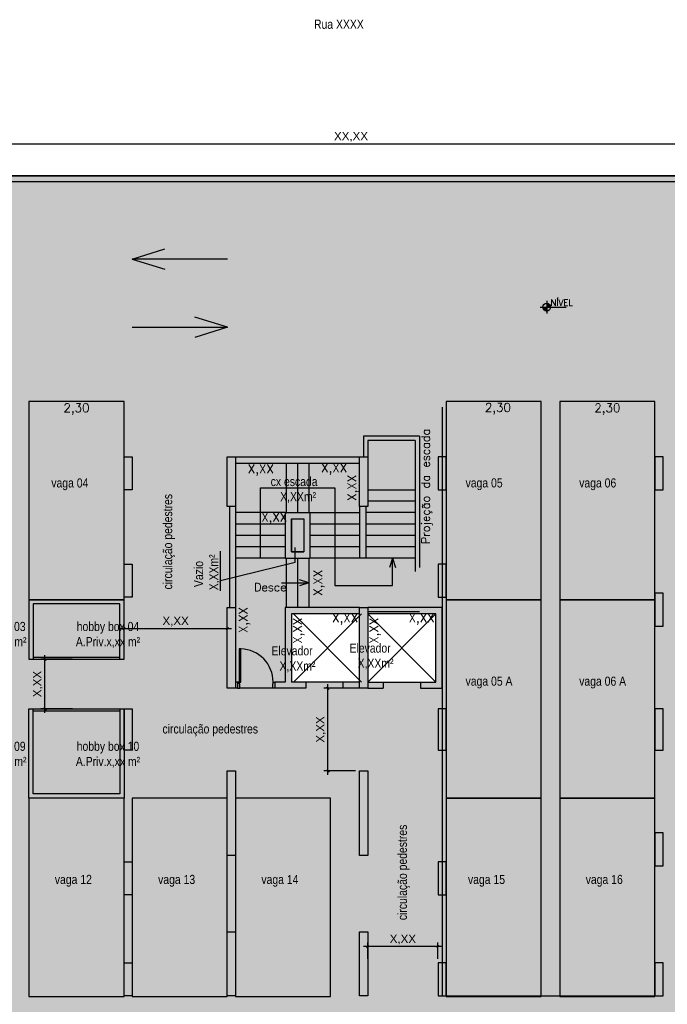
# Model space of a CAD drawing. Header units: millimetres. Extents: x -111 to 66, y -121 to 191.
# Tile 21 of 43: x -45 to -29, y 16 to 39. Entities that reach past the tile are written whole.
import ezdxf

# ---------------------------------------------------------------- set-up
doc = ezdxf.new("R2010")
doc.units = ezdxf.units.MM
doc.linetypes.add('HIDDEN2', pattern=[4.7625, 3.175, -1.5875])
for name, color, linetype in [('1', 1, 'Continuous'), ('2', 2, 'Continuous'), ('_CONSTR_PRINC', 5, 'Continuous'), ('_COTAS_EXT', 1, 'Continuous'), ('AR-HTC', 10, 'Continuous'), ('AR-PILARES', 4, 'Continuous'), ('AR-POR', 1, 'Continuous'), ('AR-PRJ', 7, 'HIDDEN2'), ('Texto', 1, 'Continuous')]:
    doc.layers.add(name, color=color, linetype=linetype)
doc.styles.add('Arial', font='arial.ttf')
doc.styles.add('ROMANS', font='romans')
doc.styles.get("Standard").update_dxf_attribs({"font": 'txt.shx'})
doc.styles.add('Technic', font='techl___.ttf')
doc.dimstyles.new('_LINHA CHAMADA', dxfattribs={"dimtxt": 0.2, "dimasz": 0.06, "dimexe": 0.1, "dimexo": 0.1, "dimgap": 0.05, "dimtad": 1, "dimzin": 1, "dimtxsty": 'Arial', "dimblk": 'OBLIQUE', "dimcen": 2.5, "dimdle": 0.1, "dimclrd": 256, "dimclre": 256, "dimclrt": 2, "dimadec": 0, "dimazin": 0, "dimtfac": 1, "dimtmove": 0, "dimatfit": 3, "dimfxl": 1, "dimarcsym": 0})
doc.dimstyles.new('SEM LINHA 3 CHAMADA', dxfattribs={"dimtxt": 0.21, "dimasz": 0.06, "dimexe": 0.05, "dimexo": 0.05, "dimgap": 0.01, "dimtad": 1, "dimdec": 3, "dimzin": 1, "dimtxsty": 'Standard', "dimblk": 'OBLIQUE', "dimcen": 2.5, "dimdle": 0.05, "dimse1": 1, "dimse2": 1, "dimsd1": 1, "dimsd2": 1, "dimclrd": 256, "dimclre": 256, "dimclrt": 2, "dimadec": 0, "dimazin": 0, "dimtfac": 1, "dimtdec": 3, "dimtmove": 0, "dimatfit": 3, "dimfxl": 1, "dimarcsym": 0})
doc.dimstyles.new('SEM LINHA CHAMADA', dxfattribs={"dimtxt": 0.21, "dimasz": 0.06, "dimexe": 0.05, "dimexo": 0.05, "dimgap": 0.01, "dimtad": 1, "dimzin": 1, "dimtxsty": 'Standard', "dimblk": 'OBLIQUE', "dimcen": 2.5, "dimdle": 0.05, "dimse1": 1, "dimse2": 1, "dimsd1": 1, "dimsd2": 1, "dimclrd": 256, "dimclre": 256, "dimclrt": 2, "dimadec": 0, "dimazin": 0, "dimtfac": 1, "dimtmove": 0, "dimatfit": 3, "dimfxl": 1, "dimarcsym": 0})

# ---------------------------------------------------------------- blocks, each defined once
blk = doc.blocks.new('_OBLIQUE')
at = {"color": 0, "linetype": 'ByBlock'}
blk.add_line((-0.5, -0.5), (0.5, 0.5), dxfattribs=at)
blk = doc.blocks.new('*D287')
at = {"layer": '_COTAS_EXT', "lineweight": -2}
for p, q in [((-59.816, 36.332), (-13.726, 36.332)), ((-59.716, 35.655), (-59.716, 36.432)), ((-13.826, 35.655), (-13.826, 36.432))]:
    blk.add_line(p, q, dxfattribs=at)
at = {"layer": 'Defpoints', "color": 0}
for p in [(-13.826, 36.332), (-59.716, 35.555), (-13.826, 35.555)]:
    blk.add_point(p, dxfattribs=at)
at = {"layer": '_COTAS_EXT', "lineweight": -2, "xscale": 0.06, "yscale": 0.06, "zscale": 0.06, "rotation": 180}
blk.add_blockref('_OBLIQUE', (-59.716, 36.332), dxfattribs=at)
at = {"layer": '_COTAS_EXT', "lineweight": -2, "xscale": 0.06, "yscale": 0.06, "zscale": 0.06}
blk.add_blockref('_OBLIQUE', (-13.826, 36.332), dxfattribs=at)
at = {"layer": '_COTAS_EXT', "color": 2, "insert": (-36.771, 36.502), "char_height": 0.2, "attachment_point": 5, "style": 'Arial'}
blk.add_mtext('XX,XX', dxfattribs=at)
blk = doc.blocks.new('Porta 80')
at = {"layer": 'AR-POR'}
for points in [[(168.164, 244.246), (168.214, 244.246), (168.214, 244.136), (168.204, 244.136), (168.204, 244.096), (168.164, 244.096), (168.164, 244.246)], [(169.064, 244.246), (169.014, 244.246), (169.014, 244.136), (169.024, 244.136), (169.024, 244.096), (169.064, 244.096), (169.064, 244.246)]]:
    blk.add_lwpolyline(points, dxfattribs=at)
blk.add_lwpolyline([(168.984, 243.296), (169.024, 243.296), (169.024, 244.096), (168.984, 244.096)], close=True, dxfattribs=at)
at = {"layer": 'AR-PRJ'}
blk.add_arc((169.004, 244.096), 0.8, 180, 268.5496, dxfattribs=at)
blk = doc.blocks.new('*D290')
at = {"layer": 'Defpoints', "color": 0}
for p in [(-37.737, 24.997), (-36.087, 24.997), (-36.087, 24.691)]:
    blk.add_point(p, dxfattribs=at)
at = {"layer": '_COTAS_EXT', "color": 2, "insert": (-36.912, 24.823), "char_height": 0.21, "attachment_point": 5}
blk.add_mtext('X,XX', dxfattribs=at)
blk = doc.blocks.new('*D291')
at = {"layer": 'Defpoints', "color": 0}
for p in [(-38.255, 25.034), (-38.255, 23.384), (-37.905, 23.384)]:
    blk.add_point(p, dxfattribs=at)
at = {"layer": '_COTAS_EXT', "color": 2, "insert": (-38.038, 24.546), "char_height": 0.21, "attachment_point": 5, "rotation": 90}
blk.add_mtext('X,XX', dxfattribs=at)
blk = doc.blocks.new('*D292')
at = {"layer": 'Defpoints', "color": 0}
for p in [(-39.566, 26.305), (-39.566, 23.305), (-39.219, 23.305)]:
    blk.add_point(p, dxfattribs=at)
at = {"layer": '_COTAS_EXT', "color": 2, "insert": (-39.352, 24.805), "char_height": 0.21, "attachment_point": 5, "rotation": 90}
blk.add_mtext('X,XX', dxfattribs=at)
blk = doc.blocks.new('*D293')
at = {"layer": 'Defpoints', "color": 0}
for p in [(-39.566, 27.13), (-39.566, 27.13), (-38.366, 27.13)]:
    blk.add_point(p, dxfattribs=at)
at = {"layer": '_COTAS_EXT', "color": 2, "insert": (-38.628, 27.262), "char_height": 0.21, "attachment_point": 5}
blk.add_mtext('X,XX', dxfattribs=at)
blk = doc.blocks.new('*D294')
at = {"layer": 'Defpoints', "color": 0}
for p in [(-39.566, 28.605), (-38.341, 28.605), (-39.566, 28.298)]:
    blk.add_point(p, dxfattribs=at)
at = {"layer": '_COTAS_EXT', "color": 2, "insert": (-38.953, 28.431), "char_height": 0.21, "attachment_point": 5}
blk.add_mtext('X,XX', dxfattribs=at)
blk = doc.blocks.new('*D295')
at = {"layer": 'Defpoints', "color": 0}
for p in [(-37.791, 28.605), (-36.566, 28.605), (-37.791, 28.322)]:
    blk.add_point(p, dxfattribs=at)
at = {"layer": '_COTAS_EXT', "color": 2, "insert": (-37.178, 28.455), "char_height": 0.21, "attachment_point": 5}
blk.add_mtext('X,XX', dxfattribs=at)
blk = doc.blocks.new('*D296')
at = {"layer": 'Defpoints', "color": 0}
for p in [(-36.566, 28.605), (-36.585, 27.405), (-36.566, 27.405)]:
    blk.add_point(p, dxfattribs=at)
at = {"layer": '_COTAS_EXT', "color": 2, "insert": (-36.717, 28.005), "char_height": 0.21, "attachment_point": 5, "rotation": 90}
blk.add_mtext('X,XX', dxfattribs=at)
blk = doc.blocks.new('*D297')
at = {"layer": 'Defpoints', "color": 0}
for p in [(-37.766, 26.305), (-38.366, 25.105), (-37.413, 25.105)]:
    blk.add_point(p, dxfattribs=at)
at = {"layer": '_COTAS_EXT', "color": 2, "insert": (-37.546, 25.705), "char_height": 0.21, "attachment_point": 5, "rotation": 90}
blk.add_mtext('X,XX', dxfattribs=at)
blk = doc.blocks.new('*D301')
at = {"layer": 'Defpoints', "color": 0}
for p in [(-44.566, 30.095), (-42.266, 30.095), (-42.266, 29.777)]:
    blk.add_point(p, dxfattribs=at)
at = {"layer": '_COTAS_EXT', "color": 2, "insert": (-43.416, 29.909), "char_height": 0.21, "attachment_point": 5}
blk.add_mtext('2,30', dxfattribs=at)
blk = doc.blocks.new('*X99')
at = {"color": 0}
for p, q in [((0, 0.088), (0.011, 0.099)), ((0, 0.071), (0.026, 0.097)), ((0, 0.053), (0.039, 0.092)), ((0, 0.035), (0.051, 0.086)), ((0, 0.018), (0.061, 0.079)), ((0, 0), (0.071, 0.071)), ((0.018, 0), (0.079, 0.061)), ((0.035, 0), (0.086, 0.051)), ((0.053, 0), (0.092, 0.039)), ((0.071, 0), (0.097, 0.026)), ((0.088, 0), (0.099, 0.011)), ((-0.099, -0.011), (-0.088, 0)), ((-0.097, -0.026), (-0.071, 0)), ((-0.092, -0.039), (-0.053, 0)), ((-0.086, -0.051), (-0.035, 0)), ((-0.079, -0.061), (-0.018, 0)), ((-0.071, -0.071), (0, 0)), ((-0.061, -0.079), (0, -0.018)), ((-0.051, -0.086), (0, -0.035)), ((-0.039, -0.092), (0, -0.053)), ((-0.026, -0.097), (0, -0.071)), ((-0.011, -0.099), (0, -0.088))]:
    blk.add_line(p, q, dxfattribs=at)
blk = doc.blocks.new('NIV-PL')
for p, q in [((-0.25, 0), (0.75, 0)), ((0, 0.25), (0, -0.25))]:
    blk.add_line(p, q)
blk.add_circle((0, 0), 0.15)
at = {"color": 2, "xscale": 1.5, "yscale": 1.5, "zscale": 1.5}
blk.add_blockref('*X99', (0, 0), dxfattribs=at)
at = {"color": 2, "style": 'ROMANS'}
blk.add_attdef('NIVEL', (0.15, 0.05), '', height=0.15, dxfattribs=at)
blk = doc.blocks.new('*D321')
at = {"layer": 'Defpoints', "color": 0}
for p in [(-35.887, 24.997), (-34.237, 24.997), (-34.237, 24.691)]:
    blk.add_point(p, dxfattribs=at)
at = {"layer": '_COTAS_EXT', "color": 2, "insert": (-35.062, 24.823), "char_height": 0.21, "attachment_point": 5}
blk.add_mtext('X,XX', dxfattribs=at)
blk = doc.blocks.new('*D322')
at = {"layer": 'Defpoints', "color": 0}
for p in [(-36.405, 25.034), (-36.405, 23.384), (-36.055, 23.384)]:
    blk.add_point(p, dxfattribs=at)
at = {"layer": '_COTAS_EXT', "color": 2, "insert": (-36.188, 24.546), "char_height": 0.21, "attachment_point": 5, "rotation": 90}
blk.add_mtext('X,XX', dxfattribs=at)
blk = doc.blocks.new('*D323')
at = {"layer": '_COTAS_EXT', "lineweight": -2}
for p, q in [((-42.366, 24.597), (-39.666, 24.597)), ((-42.266, 24.675), (-42.266, 24.697)), ((-39.766, 23.255), (-39.766, 24.697))]:
    blk.add_line(p, q, dxfattribs=at)
at = {"layer": 'Defpoints', "color": 0}
for p in [(-42.266, 24.575), (-39.766, 24.597), (-39.766, 23.155)]:
    blk.add_point(p, dxfattribs=at)
at = {"layer": '_COTAS_EXT', "lineweight": -2, "xscale": 0.06, "yscale": 0.06, "zscale": 0.06, "rotation": 180}
blk.add_blockref('_OBLIQUE', (-42.266, 24.597), dxfattribs=at)
at = {"layer": '_COTAS_EXT', "lineweight": -2, "xscale": 0.06, "yscale": 0.06, "zscale": 0.06}
blk.add_blockref('_OBLIQUE', (-39.766, 24.597), dxfattribs=at)
at = {"layer": '_COTAS_EXT', "color": 2, "insert": (-41.016, 24.767), "char_height": 0.2, "attachment_point": 5, "style": 'Arial'}
blk.add_mtext('X,XX', dxfattribs=at)
blk = doc.blocks.new('*D324')
at = {"layer": '_COTAS_EXT', "lineweight": -2}
for p, q in [((-36.666, 23.155), (-37.43, 23.155)), ((-37.33, 21.055), (-37.33, 23.255)), ((-36.666, 21.155), (-37.43, 21.155))]:
    blk.add_line(p, q, dxfattribs=at)
at = {"layer": 'Defpoints', "color": 0}
for p in [(-37.33, 23.155), (-36.566, 23.155), (-36.566, 21.155)]:
    blk.add_point(p, dxfattribs=at)
at = {"layer": '_COTAS_EXT', "lineweight": -2, "xscale": 0.06, "yscale": 0.06, "zscale": 0.06}
for p, rotation in [((-37.33, 23.155), 90), ((-37.33, 21.155), 270)]:
    blk.add_blockref('_OBLIQUE', p, dxfattribs=dict(at, rotation=rotation))
at = {"layer": '_COTAS_EXT', "color": 2, "insert": (-37.5, 22.155), "char_height": 0.2, "attachment_point": 5, "rotation": 90, "style": 'Arial'}
blk.add_mtext('X,XX', dxfattribs=at)
blk = doc.blocks.new('*D325')
at = {"layer": '_COTAS_EXT', "lineweight": -2}
for p, q in [((-36.366, 16.605), (-36.366, 16.999)), ((-34.666, 16.605), (-34.666, 16.999)), ((-34.566, 16.899), (-36.466, 16.899))]:
    blk.add_line(p, q, dxfattribs=at)
at = {"layer": 'Defpoints', "color": 0}
for p in [(-36.366, 16.899), (-36.366, 16.505), (-34.666, 16.505)]:
    blk.add_point(p, dxfattribs=at)
at = {"layer": '_COTAS_EXT', "lineweight": -2, "xscale": 0.06, "yscale": 0.06, "zscale": 0.06, "rotation": 180}
blk.add_blockref('_OBLIQUE', (-36.366, 16.899), dxfattribs=at)
at = {"layer": '_COTAS_EXT', "lineweight": -2, "xscale": 0.06, "yscale": 0.06, "zscale": 0.06}
blk.add_blockref('_OBLIQUE', (-34.666, 16.899), dxfattribs=at)
at = {"layer": '_COTAS_EXT', "color": 2, "insert": (-35.516, 17.069), "char_height": 0.2, "attachment_point": 5, "style": 'Arial'}
blk.add_mtext('X,XX', dxfattribs=at)
blk = doc.blocks.new('*D326')
at = {"layer": '_COTAS_EXT', "lineweight": -2}
for p, q in [((-43.516, 23.855), (-44.28, 23.855)), ((-44.18, 22.555), (-44.18, 23.955)), ((-43.516, 22.655), (-44.28, 22.655))]:
    blk.add_line(p, q, dxfattribs=at)
at = {"layer": 'Defpoints', "color": 0}
for p in [(-44.18, 23.855), (-43.416, 23.855), (-43.416, 22.655)]:
    blk.add_point(p, dxfattribs=at)
at = {"layer": '_COTAS_EXT', "lineweight": -2, "xscale": 0.06, "yscale": 0.06, "zscale": 0.06}
for p, rotation in [((-44.18, 23.855), 90), ((-44.18, 22.655), 270)]:
    blk.add_blockref('_OBLIQUE', p, dxfattribs=dict(at, rotation=rotation))
at = {"layer": '_COTAS_EXT', "color": 2, "insert": (-44.35, 23.255), "char_height": 0.2, "attachment_point": 5, "rotation": 90, "style": 'Arial'}
blk.add_mtext('X,XX', dxfattribs=at)
blk = doc.blocks.new('*D339')
at = {"layer": 'Defpoints', "color": 0}
for p in [(-34.366, 30.105), (-32.066, 30.105), (-32.066, 29.787)]:
    blk.add_point(p, dxfattribs=at)
at = {"layer": '_COTAS_EXT', "color": 2, "insert": (-33.216, 29.919), "char_height": 0.21, "attachment_point": 5}
blk.add_mtext('2,30', dxfattribs=at)
blk = doc.blocks.new('*D340')
at = {"layer": 'Defpoints', "color": 0}
for p in [(-31.716, 30.095), (-29.416, 30.095), (-29.416, 29.777)]:
    blk.add_point(p, dxfattribs=at)
at = {"layer": '_COTAS_EXT', "color": 2, "insert": (-30.566, 29.909), "char_height": 0.21, "attachment_point": 5}
blk.add_mtext('2,30', dxfattribs=at)

msp = doc.modelspace()

# ---------------------------------------------------------------- hatches: boundary and pattern name
at = {"layer": 'AR-HTC'}
h = msp.add_hatch(color=21, dxfattribs=at)
h.dxf.hatch_style = 1
h.paths.add_polyline_path([(-13.8253, 35.5548), (-59.7153, 35.5548), (-59.7153, 10.5548), (-13.8253, 10.5548)])
h.paths.add_polyline_path([(-34.7153, 23.3048), (-36.3653, 23.3048), (-36.3653, 24.9548), (-34.7153, 24.9548)], flags=16)
h.paths.add_polyline_path([(-36.5653, 23.3048), (-38.2153, 23.3048), (-38.2153, 24.9548), (-36.5653, 24.9548)], flags=16)
at = {"layer": 'AR-PILARES'}
for points in [[(-42.0655, 28.7548), (-42.2655, 28.7548), (-42.2655, 27.9548), (-42.0655, 27.9548)], [(-39.5655, 28.7548), (-39.7655, 28.7548), (-39.7655, 27.5548), (-39.5655, 27.5548)], [(-36.3655, 28.7548), (-36.5655, 28.7548), (-36.5655, 27.5548), (-36.3655, 27.5548)], [(-34.6655, 27.9548), (-34.4655, 27.9548), (-34.4655, 28.7548), (-34.6655, 28.7548)], [(-29.4155, 27.9548), (-29.2155, 27.9548), (-29.2155, 28.7548), (-29.4155, 28.7548)], [(-42.2655, 25.3548), (-42.0655, 25.3548), (-42.0655, 26.1548), (-42.2655, 26.1548)], [(-34.6655, 25.3548), (-34.4655, 25.3548), (-34.4655, 26.1548), (-34.6655, 26.1548)], [(-29.2155, 25.4548), (-29.4155, 25.4548), (-29.4155, 24.6548), (-29.2155, 24.6548)], [(-39.5655, 25.1048), (-39.7655, 25.1048), (-39.7655, 23.1548), (-39.5655, 23.1548)], [(-36.3655, 25.1048), (-36.5655, 25.1048), (-36.5655, 23.1548), (-36.3655, 23.1548)], [(-42.0655, 22.6548), (-42.2655, 22.6548), (-42.2655, 21.6548), (-42.0655, 21.6548)], [(-34.4655, 22.6548), (-34.6655, 22.6548), (-34.6655, 21.6548), (-34.4655, 21.6548)], [(-29.4155, 21.6548), (-29.2155, 21.6548), (-29.2155, 22.6548), (-29.4155, 22.6548)], [(-39.5655, 21.1548), (-39.7655, 21.1548), (-39.7655, 19.1048), (-39.5655, 19.1048)], [(-36.3655, 21.1548), (-36.5655, 21.1548), (-36.5655, 19.1048), (-36.3655, 19.1048)], [(-29.2155, 19.6548), (-29.4155, 19.6548), (-29.4155, 18.8548), (-29.2155, 18.8548)], [(-42.2655, 18.1548), (-42.0655, 18.1548), (-42.0655, 18.9548), (-42.2655, 18.9548)], [(-34.4655, 18.9548), (-34.6655, 18.9548), (-34.6655, 18.1548), (-34.4655, 18.1548)], [(-39.5655, 17.2548), (-39.7655, 17.2548), (-39.7655, 15.7048), (-39.5655, 15.7048)], [(-36.3655, 17.2548), (-36.5655, 17.2548), (-36.5655, 15.7048), (-36.3655, 15.7048)], [(-42.0655, 16.5048), (-42.2655, 16.5048), (-42.2655, 15.7048), (-42.0655, 15.7048)], [(-34.4655, 16.5048), (-34.6655, 16.5048), (-34.6655, 15.7048), (-34.4655, 15.7048)], [(-29.2155, 16.5048), (-29.4155, 16.5048), (-29.4155, 15.7048), (-29.2155, 15.7048)]]:
    msp.add_hatch(color=251, dxfattribs=at).paths.add_polyline_path(points)

# ---------------------------------------------------------------- linework, layer by layer
at = {"layer": '1'}
for p, q in [((-42.0715, 33.5449), (-41.2812, 33.7935)), ((-39.7592, 33.5449), (-42.0715, 33.5449)), ((-39.7592, 33.5449), (-42.0715, 33.5449)), ((-42.0715, 33.5449), (-41.2812, 33.2963)), ((-39.7592, 31.8925), (-40.5495, 32.1411)), ((-42.0715, 31.8925), (-39.7592, 31.8925)), ((-42.0715, 31.8925), (-39.7592, 31.8925)), ((-39.7592, 31.8925), (-40.5495, 31.6439)), ((-38.1655, 24.9548), (-36.5155, 23.3048)), ((-38.1655, 23.3048), (-36.5155, 24.9548)), ((-36.3655, 24.9548), (-34.7155, 23.3048)), ((-36.3655, 23.3048), (-34.7155, 24.9548))]:
    msp.add_line(p, q, dxfattribs=at)
for points in [[(-44.5655, 25.2948), (-42.2655, 25.2948), (-42.2655, 30.0948), (-44.5655, 30.0948)], [(-34.4655, 25.2948), (-32.1655, 25.2948), (-32.1655, 30.0948), (-34.4655, 30.0948)], [(-31.7155, 25.2948), (-29.4155, 25.2948), (-29.4155, 30.0948), (-31.7155, 30.0948)], [(-34.4655, 20.4948), (-32.1655, 20.4948), (-32.1655, 25.2948), (-34.4655, 25.2948)], [(-31.7155, 20.4948), (-29.4155, 20.4948), (-29.4155, 25.2948), (-31.7155, 25.2948)], [(-44.5655, 15.6948), (-42.2655, 15.6948), (-42.2655, 20.4948), (-44.5655, 20.4948)], [(-42.0655, 15.6948), (-39.7655, 15.6948), (-39.7655, 20.4948), (-42.0655, 20.4948)], [(-39.5655, 15.6948), (-37.2655, 15.6948), (-37.2655, 20.4948), (-39.5655, 20.4948)], [(-34.4655, 15.6948), (-32.1655, 15.6948), (-32.1655, 20.4948), (-34.4655, 20.4948)], [(-31.7155, 15.6948), (-29.4155, 15.6948), (-29.4155, 20.4948), (-31.7155, 20.4948)]]:
    msp.add_lwpolyline(points, close=True, dxfattribs=at)
at = {"layer": '2'}
for p, q in [((-38.3405, 28.6048), (-38.3405, 27.4048)), ((-38.0655, 28.6048), (-38.0655, 27.4048)), ((-37.7905, 28.6048), (-37.7905, 27.4048)), ((-38.3655, 27.4048), (-39.5655, 27.4048)), ((-37.7655, 27.4048), (-36.5655, 27.4048)), ((-38.3655, 27.1298), (-39.5655, 27.1298)), ((-36.5655, 27.1298), (-37.7655, 27.1298)), ((-38.3655, 26.8548), (-39.5655, 26.8548)), ((-36.5655, 26.8548), (-37.7655, 26.8548)), ((-38.3655, 26.5798), (-39.5655, 26.5798)), ((-36.5655, 26.5798), (-37.7655, 26.5798)), ((-38.3655, 26.3048), (-39.5655, 26.3048)), ((-36.5655, 26.3048), (-37.7655, 26.3048)), ((-42.2655, 25.2948), (-44.5655, 25.2948)), ((-44.5655, 25.2948), (-44.5655, 23.8548)), ((-42.2655, 23.8548), (-42.2655, 25.2948)), ((-42.3655, 25.1948), (-44.4655, 25.1948)), ((-44.4655, 25.1948), (-44.4655, 23.8548)), ((-42.3655, 23.8548), (-42.3655, 25.1948)), ((-44.5655, 23.8548), (-42.2655, 23.8548)), ((-44.4655, 23.9048), (-42.3655, 23.9048)), ((-44.5655, 22.6548), (-42.2655, 22.6548)), ((-44.5655, 20.4948), (-44.5655, 22.6548)), ((-44.4655, 20.5948), (-44.4655, 22.6548)), ((-42.3655, 22.6548), (-42.3655, 20.5948)), ((-42.2655, 22.6548), (-42.2655, 20.4948)), ((-44.4655, 22.6048), (-42.3655, 22.6048)), ((-42.3655, 20.5948), (-44.4655, 20.5948)), ((-42.2655, 20.4948), (-44.5655, 20.4948))]:
    msp.add_line(p, q, dxfattribs=at)
at = {"layer": '_CONSTR_PRINC'}
for p, q in [((-34.5655, 29.9548), (-34.5655, 15.7048)), ((-34.4655, 29.9548), (-34.4655, 15.7048)), ((-39.5655, 28.7548), (-36.5655, 28.7548)), ((-39.5655, 28.6048), (-36.5655, 28.6048)), ((-39.7155, 27.5548), (-39.7155, 25.1048)), ((-39.5655, 27.5548), (-39.5655, 25.1048)), ((-36.5655, 27.5548), (-36.5655, 26.3048)), ((-36.4155, 27.5548), (-36.4155, 26.3048)), ((-38.3655, 27.4048), (-37.7655, 27.4048)), ((-38.3655, 27.4048), (-38.3655, 26.3048)), ((-38.2155, 27.2548), (-37.9155, 27.2548)), ((-38.2155, 27.2548), (-38.2155, 26.4548)), ((-37.9155, 27.2548), (-37.9155, 26.4548)), ((-37.7655, 27.4048), (-37.7655, 26.3048)), ((-38.3655, 26.3048), (-37.7655, 26.3048)), ((-38.2155, 26.4548), (-37.9155, 26.4548)), ((-36.4155, 26.3048), (-36.5655, 26.3048)), ((-36.5655, 25.1048), (-38.3655, 25.1048)), ((-38.3655, 25.1048), (-38.3655, 23.3048)), ((-34.5655, 25.1048), (-36.3655, 25.1048)), ((-34.5655, 23.1548), (-34.5655, 25.1048)), ((-36.5655, 24.9548), (-38.2155, 24.9548)), ((-38.2155, 24.9548), (-38.2155, 23.3048)), ((-34.7155, 24.9548), (-36.3655, 24.9548)), ((-34.7155, 23.3048), (-34.7155, 24.9548)), ((-39.5155, 23.3048), (-39.5655, 23.3048)), ((-39.5155, 23.1548), (-39.5655, 23.1548)), ((-39.5155, 23.3048), (-39.5155, 23.1548)), ((-38.3655, 23.3048), (-38.6155, 23.3048)), ((-38.6155, 23.3048), (-38.6155, 23.1548)), ((-38.3655, 23.1548), (-38.6155, 23.1548)), ((-37.8655, 23.1548), (-38.3655, 23.1548)), ((-37.8655, 23.3048), (-38.2155, 23.3048)), ((-37.8655, 23.3048), (-37.8655, 23.1548)), ((-36.5655, 23.3048), (-36.9655, 23.3048)), ((-36.9655, 23.3048), (-36.9655, 23.1548)), ((-36.5655, 23.1548), (-36.9655, 23.1548)), ((-36.3655, 23.3048), (-35.9905, 23.3048)), ((-36.3655, 23.1548), (-35.9905, 23.1548)), ((-35.9905, 23.3048), (-35.9905, 23.1548)), ((-35.0905, 23.3048), (-34.7155, 23.3048)), ((-35.0905, 23.3048), (-35.0905, 23.1548)), ((-35.0905, 23.1548), (-34.5655, 23.1548)), ((-34.5655, 15.7048), (-29.3155, 15.7048))]:
    msp.add_line(p, q, dxfattribs=at)
at = {"layer": '_CONSTR_PRINC', "color": 1}
for p, q in [((-38.6655, 23.1548), (-39.4655, 23.1548)), ((-36.9655, 23.3048), (-37.8655, 23.3048)), ((-35.9905, 23.3048), (-35.0905, 23.3048))]:
    msp.add_line(p, q, dxfattribs=at)
at = {"layer": '_CONSTR_PRINC'}
for points in [[(-59.7155, 35.5548), (-59.7155, 5.5548), (-13.8255, 5.5548), (-13.8255, 35.5548)], [(-38.2155, 27.2548), (-37.9155, 27.2548), (-37.9155, 26.4548), (-38.2155, 26.4548)]]:
    msp.add_lwpolyline(points, close=True, dxfattribs=at)
msp.add_lwpolyline([(-13.9655, 10.6948), (-13.9655, 35.4148), (-59.5755, 35.4148), (-59.5755, 10.6948), (-13.9655, 10.6948)], dxfattribs=at)
at = {"layer": '_COTAS_EXT'}
msp.add_lwpolyline([(-59.7155, 35.5548), (-13.8255, 35.5548), (-13.8255, 10.5548), (-59.7155, 10.5548)], close=True, dxfattribs=at)
msp.add_lwpolyline([(-59.7155, 35.5548), (-13.8255, 35.5548), (-13.8255, 10.5548), (-59.7155, 10.5548)], close=True, dxfattribs=at)
at = {"layer": 'AR-PILARES'}
for points in [[(-42.2655, 28.7548), (-42.0655, 28.7548), (-42.0655, 27.9548), (-42.2655, 27.9548)], [(-39.7655, 28.7548), (-39.5655, 28.7548), (-39.5655, 27.5548), (-39.7655, 27.5548)], [(-36.5655, 28.7548), (-36.3655, 28.7548), (-36.3655, 27.5548), (-36.5655, 27.5548)], [(-34.4655, 28.7548), (-34.6655, 28.7548), (-34.6655, 27.9548), (-34.4655, 27.9548)], [(-29.2155, 28.7548), (-29.4155, 28.7548), (-29.4155, 27.9548), (-29.2155, 27.9548)], [(-42.2655, 26.1548), (-42.0655, 26.1548), (-42.0655, 25.3548), (-42.2655, 25.3548)], [(-34.4655, 26.1548), (-34.6655, 26.1548), (-34.6655, 25.3548), (-34.4655, 25.3548)], [(-29.2155, 25.4548), (-29.4155, 25.4548), (-29.4155, 24.6548), (-29.2155, 24.6548)], [(-39.7655, 25.1048), (-39.5655, 25.1048), (-39.5655, 23.1548), (-39.7655, 23.1548)], [(-36.5655, 25.1048), (-36.3655, 25.1048), (-36.3655, 23.1548), (-36.5655, 23.1548)], [(-42.2655, 22.6548), (-42.0655, 22.6548), (-42.0655, 21.6548), (-42.2655, 21.6548)], [(-34.4655, 22.6548), (-34.6655, 22.6548), (-34.6655, 21.6548), (-34.4655, 21.6548)], [(-29.2155, 22.6548), (-29.4155, 22.6548), (-29.4155, 21.6548), (-29.2155, 21.6548)], [(-39.7655, 21.1548), (-39.5655, 21.1548), (-39.5655, 19.1048), (-39.7655, 19.1048)], [(-36.5655, 21.1548), (-36.3655, 21.1548), (-36.3655, 19.1048), (-36.5655, 19.1048)], [(-29.2155, 19.6548), (-29.4155, 19.6548), (-29.4155, 18.8548), (-29.2155, 18.8548)], [(-42.2655, 18.9548), (-42.0655, 18.9548), (-42.0655, 18.1548), (-42.2655, 18.1548)], [(-34.4655, 18.9548), (-34.6655, 18.9548), (-34.6655, 18.1548), (-34.4655, 18.1548)], [(-39.7655, 17.2548), (-39.5655, 17.2548), (-39.5655, 15.7048), (-39.7655, 15.7048)], [(-36.5655, 17.2548), (-36.3655, 17.2548), (-36.3655, 15.7048), (-36.5655, 15.7048)], [(-42.2655, 16.5048), (-42.0655, 16.5048), (-42.0655, 15.7048), (-42.2655, 15.7048)], [(-34.4655, 16.5048), (-34.6655, 16.5048), (-34.6655, 15.7048), (-34.4655, 15.7048)], [(-29.2155, 16.5048), (-29.4155, 16.5048), (-29.4155, 15.7048), (-29.2155, 15.7048)]]:
    msp.add_lwpolyline(points, close=True, dxfattribs=at)
at = {"layer": 'AR-PRJ'}
for p, q in [((-35.1155, 29.2548), (-36.4655, 29.2548)), ((-36.4655, 29.2548), (-36.4655, 28.7548)), ((-35.2155, 29.1548), (-36.3655, 29.1548)), ((-36.3655, 29.1548), (-36.3655, 28.7548)), ((-35.2155, 29.1548), (-35.2155, 25.1048)), ((-35.1155, 29.2548), (-35.1155, 25.0048)), ((-36.3655, 27.9548), (-35.2155, 27.9548)), ((-35.2155, 27.6798), (-36.3655, 27.6798)), ((-35.2155, 27.4048), (-36.4155, 27.4048)), ((-35.2155, 27.1298), (-36.4155, 27.1298)), ((-35.2155, 26.8548), (-36.4155, 26.8548)), ((-35.2155, 26.5798), (-36.4155, 26.5798)), ((-38.3405, 26.3048), (-38.3405, 25.1048)), ((-38.0655, 26.3048), (-38.0655, 25.1048)), ((-37.7905, 26.3048), (-37.7905, 25.1048)), ((-35.2155, 26.3048), (-36.4155, 26.3048)), ((-35.2155, 25.1048), (-36.3655, 25.1048)), ((-35.1155, 25.0048), (-36.3655, 25.0048))]:
    msp.add_line(p, q, dxfattribs=at)
at = {"layer": 'Texto'}
for p, q in [((-39.9282, 25.5146), (-39.9282, 26.4748)), ((-38.1238, 26.2042), (-38.1238, 26.5588)), ((-37.1655, 26.3048), (-37.1655, 25.6427)), ((-35.7655, 26.3048), (-35.836, 26.0765)), ((-35.7655, 26.3048), (-35.695, 26.0765)), ((-35.7655, 25.6427), (-35.7655, 26.3048)), ((-39.9282, 25.764), (-38.1238, 26.2042)), ((-37.7905, 25.7048), (-38.0189, 25.7754)), ((-38.4527, 25.7048), (-37.7905, 25.7048)), ((-37.7905, 25.7048), (-38.0189, 25.6343)), ((-37.1655, 25.6427), (-35.7655, 25.6427))]:
    msp.add_line(p, q, dxfattribs=at)
msp.add_lwpolyline([(-38.9655, 26.3048), (-38.9655, 28.0048), (-37.1655, 28.0048), (-37.1655, 26.3048)], dxfattribs=at)

# ---------------------------------------------------------------- block references
at = {"layer": '1', "rotation": 180}
msp.add_blockref('Porta 80', (129.5481, 267.4005), dxfattribs=at)
at = {"layer": '_COTAS_EXT'}
ref = msp.add_blockref('NIV-PL', (-32.0343, 32.3804), dxfattribs=dict(at, xscale=0.625, yscale=0.625, zscale=0.625))
ref.add_attrib('NIVEL', 'NÍVEL', (-31.9405, 32.4116), dxfattribs={"layer": '0', "color": 2, "height": 0.15, "style": 'ROMANS'})

# ---------------------------------------------------------------- texts
at = {"layer": 'Texto', "char_height": 0.22, "attachment_point": 1, "style": 'Technic'}
for s, insert in [('Rua XXXX', (-37.6663, 39.3388)), ('vaga 04', (-44.0253, 28.2348)), ('\\pxi-2.9291,qc;cx escada\\P\\pi-2.046;X,XXm²', (-38.0711, 28.2685)), ('vaga 05', (-33.9979, 28.2357)), ('vaga 06', (-31.2479, 28.2348)), ('\\pxqc;hobby box 03\\PA.Priv.x,xx m²', (-46.1808, 24.7588)), ('\\pxqc;hobby box 04\\PA.Priv.x,xx m²', (-43.4308, 24.7588)), ('\\pxi-2.9291;Elevador\\P\\pi-2.046;X,XXm²', (-38.0511, 24.1697)), ('\\pxi-2.9291;Elevador\\P\\pi-2.046;X,XXm²', (-36.1614, 24.2357)), ('vaga 05 A', (-33.9979, 23.4357)), ('vaga 06 A', (-31.2479, 23.4348)), ('circulação pedestres', (-41.3337, 22.2795)), ('\\pxqc;hobby box 09\\PA.Priv.x,xx m²', (-46.1808, 21.8588)), ('\\pxqc;hobby box 10\\PA.Priv.x,xx m²', (-43.4308, 21.8588)), ('vaga 12', (-43.9403, 18.6348)), ('vaga 13', (-41.4403, 18.6348)), ('vaga 14', (-38.9403, 18.6348)), ('vaga 15', (-33.9403, 18.6357)), ('vaga 16', (-31.0903, 18.6348))]:
    msp.add_mtext(s, dxfattribs=dict(at, insert=insert))
at = {"layer": 'Texto', "insert": (-35.0653, 26.6379), "char_height": 0.2, "attachment_point": 1, "rotation": 90}
msp.add_mtext('Projeção da escada', dxfattribs=at)
at = {"layer": 'Texto', "char_height": 0.22, "attachment_point": 1, "rotation": 90, "style": 'Technic'}
for s, insert in [('circulação pedestres', (-41.3199, 25.5457)), ('\\pxi-1.7113;Vazio\\P\\pi-2.068;X,XXm²', (-40.571, 25.9801)), ('circulação pedestres', (-35.6387, 17.5394))]:
    msp.add_mtext(s, dxfattribs=dict(at, insert=insert))
at = {"layer": 'Texto', "insert": (-39.1184, 25.7011), "char_height": 0.2, "attachment_point": 1}
msp.add_mtext('Desce', dxfattribs=at)

# ---------------------------------------------------------------- dimensions: what is measured, and where the dimension line sits
at = {"layer": '_COTAS_EXT'}
for base, p1, p2, text, dimstyle, picture, middle in [((-13.8255, 36.3324), (-59.7155, 35.5548), (-13.8255, 35.5548), 'XX,XX', '_LINHA CHAMADA', '*D287', (-36.7705, 36.5021)), ((-39.5655, 28.2983), (-38.3405, 28.6048), (-39.5655, 28.6048), 'X,XX', 'SEM LINHA 3 CHAMADA', '*D294', (-38.953, 28.4308)), ((-39.7655, 24.5974), (-42.2655, 24.5748), (-39.7655, 23.1548), 'X,XX', '_LINHA CHAMADA', '*D323', (-41.0155, 24.7671)), ((-36.0865, 24.6907), (-37.7365, 24.9969), (-36.0865, 24.9969), 'X,XX', 'SEM LINHA CHAMADA', '*D290', (-36.9115, 24.8232)), ((-34.2365, 24.6907), (-35.8865, 24.9969), (-34.2365, 24.9969), 'X,XX', 'SEM LINHA CHAMADA', '*D321', (-35.0615, 24.8232)), ((-36.3655, 16.8991), (-34.6655, 16.5048), (-36.3655, 16.5048), 'X,XX', '_LINHA CHAMADA', '*D325', (-35.5155, 17.0688))]:
    dim = msp.add_linear_dim(base=base, p1=p1, p2=p2, text=text, dimstyle=dimstyle, dxfattribs=at)
    dim.commit()
    dim.dimension.update_dxf_attribs({"geometry": picture, "text_midpoint": middle})
for base, p1, p2, picture, middle in [((-42.2655, 29.7769), (-44.5655, 30.0948), (-42.2655, 30.0948), '*D301', (-43.4155, 29.9094)), ((-32.0655, 29.7869), (-34.3655, 30.1048), (-32.0655, 30.1048), '*D339', (-33.2155, 29.9194)), ((-29.4155, 29.7769), (-31.7155, 30.0948), (-29.4155, 30.0948), '*D340', (-30.5655, 29.9094))]:
    dim = msp.add_linear_dim(base=base, p1=p1, p2=p2, dimstyle='SEM LINHA CHAMADA', dxfattribs=at)
    dim.commit()
    dim.dimension.update_dxf_attribs({"geometry": picture, "text_midpoint": middle})
for base, p1, p2, dimstyle, picture, middle in [((-37.7905, 28.322), (-36.5655, 28.6048), (-37.7905, 28.6048), 'SEM LINHA 3 CHAMADA', '*D295', (-37.178, 28.322)), ((-39.5655, 27.1298), (-38.3655, 27.1298), (-39.5655, 27.1298), 'SEM LINHA CHAMADA', '*D293', (-38.6283, 27.1298))]:
    dim = msp.add_linear_dim(base=base, p1=p1, p2=p2, text='X,XX', dimstyle=dimstyle, dxfattribs=at)
    dim.commit()
    dim.dimension.update_dxf_attribs({"geometry": picture, "text_midpoint": middle, "dimtype": 160})
for base, p1, p2, dimstyle, picture, middle in [((-36.5848, 27.4048), (-36.5655, 28.6048), (-36.5655, 27.4048), 'SEM LINHA CHAMADA', '*D296', (-36.7173, 28.0048)), ((-39.2194, 23.3048), (-39.5655, 26.3048), (-39.5655, 23.3048), 'SEM LINHA CHAMADA', '*D292', (-39.3519, 24.8048)), ((-37.413, 25.1048), (-37.7655, 26.3048), (-38.3655, 25.1048), 'SEM LINHA CHAMADA', '*D297', (-37.5455, 25.7048)), ((-44.1803, 23.8548), (-43.4155, 22.6548), (-43.4155, 23.8548), '_LINHA CHAMADA', '*D326', (-44.35, 23.2548)), ((-37.3303, 23.1548), (-36.5655, 21.1548), (-36.5655, 23.1548), '_LINHA CHAMADA', '*D324', (-37.5, 22.1548))]:
    dim = msp.add_linear_dim(base=base, p1=p1, p2=p2, angle=90, text='X,XX', dimstyle=dimstyle, dxfattribs=at)
    dim.commit()
    dim.dimension.update_dxf_attribs({"geometry": picture, "text_midpoint": middle})
for base, p1, p2, picture, middle in [((-37.9051, 23.3838), (-38.2546, 25.0338), (-38.2546, 23.3838), '*D291', (-37.9051, 24.5458)), ((-36.0551, 23.3838), (-36.4046, 25.0338), (-36.4046, 23.3838), '*D322', (-36.0551, 24.5458))]:
    dim = msp.add_linear_dim(base=base, p1=p1, p2=p2, angle=90, text='X,XX', dimstyle='SEM LINHA CHAMADA', dxfattribs=at)
    dim.commit()
    dim.dimension.update_dxf_attribs({"geometry": picture, "text_midpoint": middle, "dimtype": 160})

doc.saveas('drawing.dxf')
